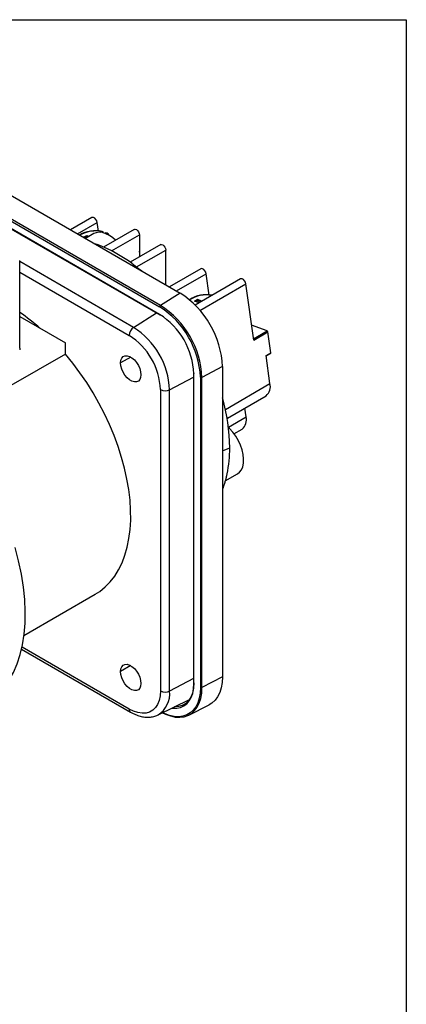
# Model space of a CAD drawing. Header units: inches. Extents: x 0 to 33, y 0 to 25.5.
# Tile 6 of 6: x 29.6 to 33, y 16.8 to 25.5. Entities that reach past the tile are written whole.
import ezdxf

# ---------------------------------------------------------------- set-up
doc = ezdxf.new("R2010")
doc.units = ezdxf.units.IN
doc.header["$LTSCALE"] = 3
doc.header["$MEASUREMENT"] = 0
doc.linetypes.add('SLD-Solid', pattern=[0])
doc.layers.add('SLD-DEFPOINTS', color=7, linetype='Continuous')

# ---------------------------------------------------------------- blocks, each defined once
blk = doc.blocks.new('Block2')
at = {"color": 7, "linetype": 'SLD-Solid', "lineweight": 18}
for p, q in [((33.0003, 25.5003), (0.0003, 25.5003)), ((33.0003, 0.0003), (33.0003, 25.5003))]:
    blk.add_line(p, q, dxfattribs=at)

msp = doc.modelspace()

# ---------------------------------------------------------------- linework, layer by layer
at = {"color": 7, "linetype": 'SLD-Solid'}
for p, q in [((0.0003, 25.5003), (33.0003, 25.5003)), ((33.0003, 25.5003), (33.0003, 0.0003))]:
    msp.add_line(p, q, dxfattribs=at)
for p, q in [((28.8142, 24.3395), (30.9968, 23.0796)), ((30.8225, 22.9702), (29.3549, 23.8174)), ((29.3622, 23.7974), (30.8158, 22.9583)), ((30.2157, 23.7487), (30.0267, 23.6396)), ((30.8158, 22.8913), (29.4191, 23.6976)), ((29.4213, 23.693), (30.8179, 22.8868)), ((30.0887, 23.6038), (30.2628, 23.7044)), ((30.2734, 23.6288), (30.2628, 23.7044)), ((30.2928, 23.6179), (30.3066, 23.6257)), ((30.5911, 23.6436), (30.3191, 23.4866)), ((30.1428, 23.5752), (30.1709, 23.5911)), ((30.1645, 23.5669), (30.1428, 23.5752)), ((30.1723, 23.5808), (30.1545, 23.5707)), ((30.2322, 23.606), (30.1586, 23.5635)), ((30.1709, 23.5911), (30.1923, 23.5829)), ((30.1709, 23.5911), (30.1723, 23.5808)), ((30.1723, 23.5808), (30.1734, 23.5721)), ((30.1821, 23.5771), (30.1723, 23.5808)), ((30.3132, 23.6227), (30.3154, 23.6128)), ((30.3392, 23.6133), (30.3313, 23.6088)), ((30.3897, 23.4536), (30.6363, 23.596)), ((30.6363, 23.596), (30.6363, 23.3997)), ((30.825, 23.5086), (30.5556, 23.3531)), ((30.6117, 23.3118), (30.8701, 23.461)), ((30.6428, 23.4034), (30.6363, 23.4498)), ((30.8701, 23.1527), (30.8701, 23.461)), ((29.5762, 22.5918), (29.5762, 23.3697)), ((30.5854, 22.776), (29.5762, 23.3586)), ((31.1813, 23.2952), (30.9023, 23.1341)), ((29.5762, 23.2648), (30.5458, 22.705)), ((30.9642, 23.0984), (31.2284, 23.2509)), ((31.5316, 23.2057), (31.1304, 22.974)), ((31.2549, 23.0622), (31.2284, 23.2509)), ((31.173, 22.9271), (31.5787, 23.1613)), ((31.6487, 22.663), (31.5787, 23.1613)), ((30.9968, 23.0796), (30.8225, 22.9702)), ((31.1243, 23.0086), (31.1524, 23.0245)), ((31.1538, 23.0142), (31.136, 23.0041)), ((31.1524, 23.0245), (31.1836, 23.0126)), ((31.1524, 23.0245), (31.1538, 23.0142)), ((31.1538, 23.0142), (31.1561, 22.9964)), ((31.1816, 23.0036), (31.1538, 23.0142)), ((31.1555, 22.9966), (31.1243, 23.0086)), ((31.1836, 23.0126), (31.1846, 23.0053)), ((29.5762, 22.8728), (29.982, 22.6384)), ((30.5854, 22.776), (30.787, 22.9046)), ((30.8179, 22.8868), (30.8193, 22.8859)), ((31.7675, 22.7442), (31.63, 22.7956)), ((31.647, 22.6747), (31.7675, 22.7442)), ((31.6487, 22.663), (31.7739, 22.7353)), ((31.7998, 22.551), (31.7739, 22.7353)), ((29.982, 22.5391), (29.982, 22.6384)), ((29.982, 22.5391), (29.4991, 22.2603)), ((30.5597, 22.5138), (30.4692, 22.4616)), ((31.758, 22.5269), (31.7998, 22.551)), ((31.7929, 22.2782), (31.758, 22.5269)), ((31.7585, 22.5233), (31.7982, 22.5462)), ((31.3726, 22.4286), (31.1907, 22.3324)), ((31.3726, 22.4286), (31.3726, 19.6832)), ((30.904, 22.2241), (31.1162, 22.3344)), ((31.1162, 22.3711), (31.1162, 22.3701)), ((31.1162, 22.3701), (31.1162, 19.6247)), ((31.119, 19.6207), (31.119, 22.3661)), ((31.1771, 22.3357), (31.1771, 22.3326)), ((31.1771, 22.3326), (31.1771, 19.5872)), ((31.1907, 19.587), (31.1907, 22.3324)), ((31.3976, 22.05), (31.7929, 22.2782)), ((30.8227, 22.2254), (30.8227, 19.5571)), ((30.904, 19.5559), (30.904, 22.2241)), ((31.416, 21.9734), (31.7581, 22.1709)), ((31.5806, 21.9837), (31.5696, 22.0621)), ((31.4127, 21.9733), (31.421, 21.978)), ((31.4132, 21.9708), (31.421, 21.978)), ((31.4247, 21.8937), (31.5806, 21.9837)), ((31.4733, 21.8346), (31.5458, 21.8764)), ((31.3726, 21.6842), (31.4366, 21.71)), ((31.3959, 21.4174), (31.5048, 21.4803)), ((31.3792, 21.3599), (31.3726, 21.3429)), ((29.6142, 20.0488), (30.2457, 20.4134)), ((29.5927, 19.9274), (30.558, 19.3702)), ((30.5458, 19.3972), (29.5967, 19.9451)), ((30.5597, 19.7813), (30.4692, 19.7291)), ((31.1162, 19.6662), (30.904, 19.5559)), ((31.3726, 19.6832), (31.1907, 19.587)), ((31.1901, 19.5639), (31.1907, 19.587)), ((30.8021, 19.345), (31.0808, 19.4829)), ((31.0672, 19.4762), (31.0773, 19.4779)), ((31.0747, 19.3442), (31.2542, 19.4354))]:
    msp.add_line(p, q)
at = {"flags": 128}
for points in [[(30.2628, 23.7044), (30.2589, 23.7183), (30.2514, 23.7317), (30.2414, 23.7425), (30.2306, 23.7491), (30.2204, 23.7504), (30.2157, 23.7487)], [(30.5911, 23.6436), (30.5997, 23.6453), (30.6098, 23.6418), (30.6199, 23.6336), (30.6285, 23.622), (30.6342, 23.6088), (30.6363, 23.596)], [(30.4245, 23.5474), (30.4016, 23.5676), (30.3703, 23.5897), (30.3389, 23.6058), (30.3082, 23.6155), (30.2791, 23.6184), (30.2525, 23.6146), (30.2322, 23.606)], [(30.3392, 23.6133), (30.3556, 23.6005), (30.3592, 23.5961)], [(30.825, 23.5086), (30.8335, 23.5103), (30.8437, 23.5068), (30.8538, 23.4986), (30.8624, 23.487), (30.8681, 23.4738), (30.8701, 23.461)], [(30.5685, 23.344), (30.6296, 23.2978), (30.6566, 23.276)], [(31.2284, 23.2509), (31.2245, 23.2648), (31.217, 23.2782), (31.207, 23.289), (31.1962, 23.2956), (31.1861, 23.2969), (31.1813, 23.2952)], [(31.5787, 23.1613), (31.5748, 23.1753), (31.5673, 23.1887), (31.5573, 23.1995), (31.5465, 23.206), (31.5363, 23.2073), (31.5316, 23.2057)], [(29.5762, 22.5918), (29.576, 22.5766)], [(30.2457, 20.4134), (30.2859, 20.4392), (30.3341, 20.478), (30.3781, 20.5229), (30.4177, 20.5737), (30.4527, 20.6302), (30.4831, 20.692), (30.5085, 20.759), (30.5289, 20.8306), (30.5442, 20.9067), (30.5543, 20.9868), (30.5592, 21.0706), (30.5588, 21.1575), (30.5532, 21.2473), (30.5423, 21.3394), (30.5263, 21.4334), (30.5051, 21.5289), (30.479, 21.6253), (30.4479, 21.7222), (30.4122, 21.8191), (30.3719, 21.9156), (30.3273, 22.0111), (30.2786, 22.1053), (30.2259, 22.1975), (30.1697, 22.2875), (30.1101, 22.3747), (30.0474, 22.4587), (29.982, 22.5391)], [(30.4692, 22.4616), (30.4719, 22.4851), (30.4796, 22.5041), (30.492, 22.5177), (30.5083, 22.525), (30.5276, 22.5255), (30.5488, 22.5194), (30.5706, 22.5068), (30.5918, 22.4885), (30.6111, 22.4657), (30.6274, 22.4395), (30.6398, 22.4116), (30.6475, 22.3836), (30.6502, 22.3571), (30.6475, 22.3336), (30.6398, 22.3145), (30.6274, 22.301), (30.6111, 22.2937), (30.5918, 22.2931), (30.5706, 22.2993), (30.5488, 22.3119), (30.5276, 22.3302), (30.5083, 22.353), (30.492, 22.3792), (30.4796, 22.407), (30.4719, 22.435), (30.4692, 22.4616)], [(31.5048, 21.4803), (31.5226, 21.4938), (31.5395, 21.5155), (31.5515, 21.5428), (31.5583, 21.575), (31.5596, 21.6111), (31.5556, 21.6501), (31.5462, 21.6909), (31.5318, 21.7322), (31.5127, 21.7729), (31.4895, 21.8118), (31.4629, 21.8477), (31.4337, 21.8796), (31.4255, 21.8875)], [(30.4692, 19.7291), (30.4719, 19.7525), (30.4796, 19.7716), (30.492, 19.7852), (30.5083, 19.7925), (30.5276, 19.793), (30.5488, 19.7868), (30.5706, 19.7742), (30.5918, 19.756), (30.6111, 19.7331), (30.6274, 19.707), (30.6398, 19.6791), (30.6475, 19.6511), (30.6502, 19.6246), (30.6475, 19.6011), (30.6398, 19.582), (30.6274, 19.5684), (30.6111, 19.5612), (30.5918, 19.5606), (30.5706, 19.5668), (30.5488, 19.5794), (30.5276, 19.5977), (30.5083, 19.6205), (30.492, 19.6466), (30.4796, 19.6745), (30.4719, 19.7025), (30.4692, 19.7291)], [(30.9254, 19.406), (30.9319, 19.4053), (30.9674, 19.405), (31.0004, 19.4114), (31.0302, 19.4244), (31.0564, 19.4437), (31.0784, 19.4691), (31.096, 19.5), (31.1087, 19.536), (31.1164, 19.5765), (31.119, 19.6207)], [(31.1187, 19.6286), (31.1157, 19.5816), (31.1067, 19.5391), (31.092, 19.5019), (31.0717, 19.4707), (31.0464, 19.4463), (31.0165, 19.429), (30.9826, 19.4193), (30.948, 19.4172)], [(31.3726, 19.6832), (31.3699, 19.6325), (31.3617, 19.5857), (31.3482, 19.5435), (31.3295, 19.5064), (31.3061, 19.4751), (31.2781, 19.45), (31.2542, 19.4354)], [(30.8227, 19.5571), (30.8199, 19.5133), (30.8115, 19.4735), (30.7977, 19.4387), (30.7787, 19.4096), (30.7551, 19.3868), (30.7271, 19.3706), (30.6955, 19.3615), (30.6608, 19.3597), (30.6238, 19.3651), (30.5852, 19.3777), (30.5458, 19.3972)], [(30.841, 19.3642), (30.8669, 19.3519), (30.9106, 19.3359), (30.953, 19.3266), (30.9936, 19.3243), (31.0316, 19.3289), (31.0666, 19.3404), (31.0981, 19.3585), (31.1255, 19.3831), (31.1485, 19.4138), (31.1668, 19.4501), (31.18, 19.4914), (31.188, 19.5373), (31.1901, 19.5639)], [(31.1771, 19.5872), (31.1744, 19.5384), (31.1666, 19.4934), (31.1536, 19.4528), (31.1357, 19.4172), (31.1131, 19.3871), (31.0862, 19.363), (31.0554, 19.3452), (31.021, 19.3339), (30.9837, 19.3294), (30.9439, 19.3317), (30.9023, 19.3408), (30.8594, 19.3565), (30.8418, 19.3647)]]:
    msp.add_lwpolyline(points, dxfattribs=at)
for centre, radius, start, end in [((30.247, 23.3558), 0.2764, 77.54049, 120.62795), ((30.2493, 23.3367), 0.293, 77.40923, 118.98037), ((29.9253, 22.5613), 1.0056, 66.37831, 71.75335), ((29.7945, 22.2807), 1.3151, 53.9477, 66.05768), ((30.5589, 22.3928), 0.8145, 2.52015, 57.47985), ((31.229, 22.7924), 0.2733, 79.08278, 123.16458), ((31.2314, 22.7726), 0.2907, 80.68895, 121.38406), ((30.831, 22.9576), 0.0152, 124.1588, 177.2848), ((30.3943, 22.2976), 0.7837, 2.78771, 57.46238), ((30.3935, 22.2973), 0.798, 2.52009, 57.47991), ((31.1538, 22.9893), 0.0075, 18.06322, 76.66376), ((31.1931, 23.0407), 0.0296, 251.35168, 272.8814), ((28.5743, 21.4261), 1.7892, 48.56221, 55.94975), ((30.4607, 22.3361), 0.659, 2.60548, 57.39452), ((30.8207, 22.8908), 0.00487, 173.84707, 234.93721), ((30.6371, 22.7007), 0.0914, 124.46664, 177.26576), ((30.2122, 22.1926), 0.6925, 2.60548, 57.39452), ((30.2238, 22.1993), 0.5995, 2.48735, 57.51265), ((31.7623, 22.7337), 0.0118, 7.8402, 63.78618), ((31.7953, 22.5498), 0.00461, 309.1268, 14.9491), ((31.121, 22.3705), 0.00488, 185.30918, 246.13549), ((31.1841, 22.3461), 0.0152, 242.71933, 295.8373), ((31.6957, 22.2505), 0.1011, 308.1274, 15.9485), ((30.8646, 22.3066), 0.0914, 242.73836, 295.52952), ((29.7705, 21.6933), 1.6662, 0.57389, 15.94609), ((31.4833, 21.9559), 0.1011, 308.1274, 15.9485), ((30.3259, 21.7035), 1.1108, 348.32294, 0.33735), ((31.121, 19.6252), 0.00487, 185.17229, 246.14785), ((30.681, 19.5336), 0.2241, 302.72868, 5.72561), ((30.8646, 19.6384), 0.0914, 242.73836, 295.52952), ((31.1841, 19.6007), 0.0152, 242.71933, 295.8373), ((30.5741, 19.3937), 0.0285, 172.95373, 235.74888)]:
    msp.add_arc(centre, radius, start, end)
msp.add_ellipse((28.3026, 21.0419), major_axis=(-0.9742, 1.5967), ratio=0.56049, start_param=3.12797, end_param=4.255784)
for points, knots in [([(30.3066, 23.6257), (30.3071, 23.626), (30.3078, 23.6263), (30.309, 23.6265), (30.3099, 23.6264), (30.3111, 23.626), (30.3124, 23.625), (30.3129, 23.6234), (30.3132, 23.6227)], [0, 0, 0, 0, 0.145771, 0.277979, 0.39661, 0.501659, 0.755762, 1, 1, 1, 1]), ([(30.3678, 23.5906), (30.3668, 23.5926), (30.3633, 23.5996), (30.3539, 23.6074), (30.3449, 23.6127), (30.3418, 23.6145)], [0, 0, 0, 0, 0.2037506, 0.7263086, 1, 1, 1, 1]), ([(31.3792, 21.3599), (31.3801, 21.3621), (31.3819, 21.3669), (31.3855, 21.3767), (31.3919, 21.3943), (31.3999, 21.4193), (31.4062, 21.4443), (31.4101, 21.4619), (31.4121, 21.4716), (31.4132, 21.4764), (31.4137, 21.4787)], [0, 0, 0, 0, 0.058749, 0.128929, 0.257747, 0.516116, 0.764266, 0.883812, 0.946092, 1, 1, 1, 1]), ([(30.558, 19.3702), (30.5654, 19.3661), (30.5865, 19.3544), (30.6218, 19.3396), (30.6637, 19.3281), (30.7048, 19.3234), (30.744, 19.3259), (30.7768, 19.3332), (30.7949, 19.3423), (30.8019, 19.3458)], [0, 0, 0, 0, 0.088829, 0.255456, 0.421981, 0.586371, 0.746735, 0.902025, 1, 1, 1, 1])]:
    msp.add_open_spline(points, degree=3, knots=knots)

# ---------------------------------------------------------------- block references
at = {"layer": 'SLD-DEFPOINTS'}
msp.add_blockref('Block2', (0, 0), dxfattribs=at)

doc.saveas('drawing.dxf')
